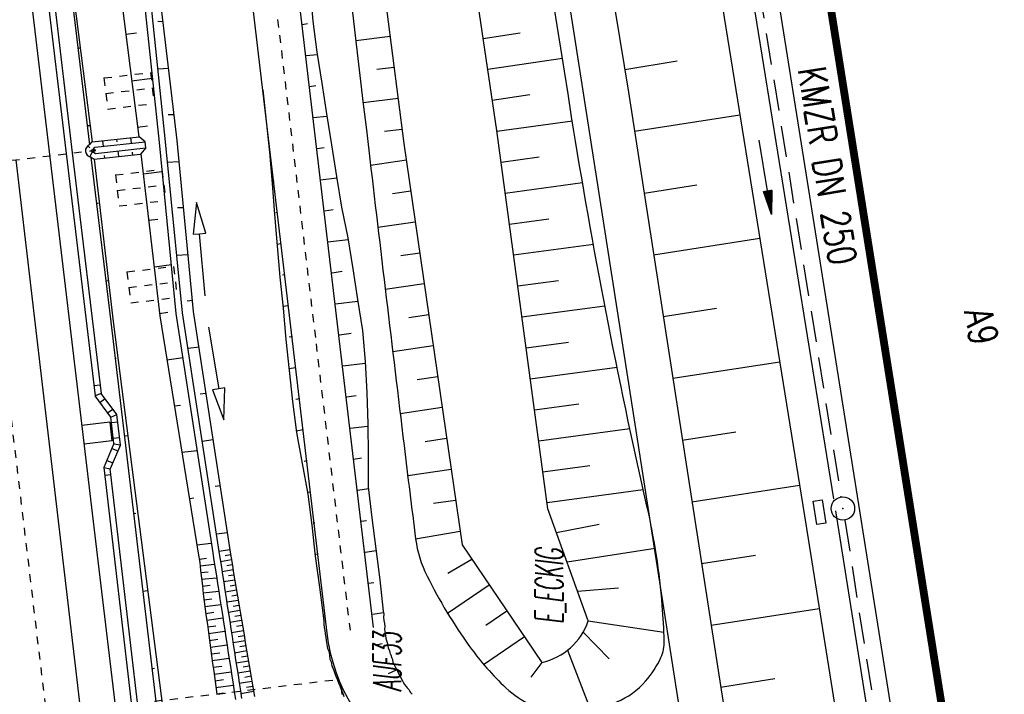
# Model space of a CAD drawing. Extents: x 447827 to 448299, y 438389 to 439851.
# Tile 104 of 116: x 447932 to 447995, y 439681 to 439724. Entities that reach past the tile are written whole.
import ezdxf
from ezdxf.enums import TextEntityAlignment as Align

# ---------------------------------------------------------------- set-up
doc = ezdxf.new("R2010")
doc.units = 0
doc.header["$LTSCALE"] = 2
doc.header["$MEASUREMENT"] = 0
for name, pattern in [('ACAD_ISO03W100', [0.5, 0.25, -0.25]), ('ACAD_ISO05W100', [0.5, 0.25, -0.25]), ('ACAD_ISO10W100W', [0.5, 0.25, -0.25]), ('AUSGEZOGEN', [0]), ('GESTRICH-X2', [1.5, 1, -0.5]), ('PUNKTX2', [0.5, 0.25, -0.25])]:
    doc.linetypes.add(name, pattern=pattern)
doc.layers.get('0').update_dxf_attribs({"linetype": 'AUSGEZOGEN'})
for name, color, linetype in [('210-GRENZL-BAB', 7, 'AUSGEZOGEN'), ('ANMERKUNG', 7, 'CONTINUOUS'), ('BOESCHG', 250, 'AUSGEZOGEN'), ('DB-Bahnachse', 7, 'CONTINUOUS'), ('DB-Gleisachse', 7, 'CONTINUOUS'), ('DB-GRABEN', 15, 'AUSGEZOGEN'), ('DB-HZV-Stützscheiben', 15, 'CONTINUOUS'), ('DB-Ingenieurbauwerke', 15, 'CONTINUOUS'), ('DB-Kabelanlagen', 15, 'CONTINUOUS'), ('DB-Regenrückhaltebecken_606', 15, 'CONTINUOUS'), ('DB-Wegboeschungen', 15, 'CONTINUOUS'), ('DB-Wege', 15, 'CONTINUOUS'), ('FBRTOP', 250, 'AUSGEZOGEN'), ('KANAL', 7, 'GESTRICH-X2'), ('MULDE', 250, 'AUSGEZOGEN'), ('PFEIL', 7, 'CONTINUOUS'), ('SCHRIFT', 7, 'AUSGEZOGEN'), ('SCHSYMBOL', 200, 'AUSGEZOGEN'), ('TEXTO', 4, 'CONTINUOUS')]:
    doc.layers.add(name, color=color, linetype=linetype)
doc.styles.add('ROMANS', font='romans.shx', dxfattribs={"width": 0.8})

# ---------------------------------------------------------------- blocks, each defined once
blk = doc.blocks.new('GST')
at = {"color": 0}
blk.add_circle((0, 0), 0.75, dxfattribs=at)
blk.add_point((0, 0), dxfattribs=at)
blk = doc.blocks.new('17')
blk.add_lwpolyline([(-0.755, -1.218), (0.748, -1.218), (0.748, -1.801), (-0.755, -1.801)], close=True)
blk.add_blockref('GST', (0, 0))
blk = doc.blocks.new('PFEIL2')
at = {"color": 0}
for p, q in [((0.88, 0.002), (-2.401, -0.012)), ((0.881, -0.271), (0.879, 0.276)), ((0.879, 0.276), (2.429, 0.009)), ((0.911, 0.27), (0.879, 0.265)), ((0.965, 0.261), (0.879, 0.246)), ((1.019, 0.252), (0.879, 0.228)), ((1.073, 0.242), (0.879, 0.209)), ((1.127, 0.233), (0.879, 0.191)), ((1.181, 0.224), (0.879, 0.172)), ((1.235, 0.214), (0.879, 0.154)), ((1.289, 0.205), (0.879, 0.135)), ((1.343, 0.196), (0.879, 0.117)), ((1.397, 0.187), (0.879, 0.098)), ((1.451, 0.177), (0.879, 0.08)), ((1.505, 0.168), (0.879, 0.061)), ((1.559, 0.159), (0.88, 0.043)), ((1.613, 0.149), (0.88, 0.024)), ((1.668, 0.14), (0.88, 0.006)), ((1.722, 0.131), (0.88, -0.013)), ((1.776, 0.121), (0.88, -0.031)), ((1.83, 0.112), (0.88, -0.05)), ((1.884, 0.103), (0.88, -0.068)), ((1.938, 0.094), (0.88, -0.087)), ((1.992, 0.084), (0.88, -0.105)), ((2.046, 0.075), (0.88, -0.124)), ((2.1, 0.066), (0.88, -0.142)), ((2.154, 0.056), (0.88, -0.161)), ((2.208, 0.047), (0.88, -0.179)), ((2.262, 0.038), (0.881, -0.198)), ((2.316, 0.029), (0.881, -0.216)), ((2.37, 0.019), (0.881, -0.235)), ((2.424, 0.01), (0.881, -0.253)), ((2.429, 0.009), (0.881, -0.271))]:
    blk.add_line(p, q, dxfattribs=at)

msp = doc.modelspace()

# ---------------------------------------------------------------- linework, layer by layer
at = {"layer": '210-GRENZL-BAB', "flags": 128}
msp.add_lwpolyline([(447963.316, 439747.579), (447978.514, 439650.181)], dxfattribs=at)
at = {"layer": 'BOESCHG'}
for p, q in [((447953.181, 439722.612), (447955.38, 439722.896)), ((447963.717, 439723.077), (447961.338, 439722.724)), ((447954.526, 439720.769), (447955.636, 439720.912)), ((447966.41, 439721.454), (447961.631, 439720.746)), ((447970.4, 439720.75), (447973.767, 439721.303)), ((447964.325, 439719.123), (447961.924, 439718.768)), ((447953.651, 439718.64), (447955.892, 439718.929)), ((447971.026, 439716.799), (447977.781, 439717.847)), ((447967.05, 439717.442), (447962.216, 439716.789)), ((447955.017, 439716.799), (447956.148, 439716.945)), ((447954.125, 439714.632), (447956.421, 439714.964)), ((447964.928, 439715.137), (447962.484, 439714.807)), ((447967.704, 439713.494), (447962.751, 439712.825)), ((447971.639, 439712.847), (447975.028, 439713.372)), ((447955.534, 439712.815), (447956.707, 439712.985)), ((447954.596, 439710.658), (447956.994, 439711.005)), ((447965.533, 439711.183), (447963.019, 439710.843)), ((447968.399, 439709.552), (447963.287, 439708.861)), ((447972.252, 439708.894), (447979.055, 439709.949)), ((447956.056, 439708.849), (447957.28, 439709.026)), ((447955.069, 439706.685), (447957.566, 439707.047)), ((447966.159, 439707.231), (447963.554, 439706.879)), ((447969.136, 439705.615), (447963.822, 439704.897)), ((447972.866, 439704.941), (447976.279, 439705.471)), ((447956.58, 439704.883), (447957.853, 439705.067)), ((447966.805, 439703.282), (447964.09, 439702.915)), ((447955.545, 439702.712), (447958.139, 439703.088)), ((447973.479, 439700.989), (447980.329, 439702.051)), ((447969.914, 439701.684), (447964.358, 439700.933)), ((447957.104, 439700.917), (447958.426, 439701.108)), ((447956.022, 439698.74), (447958.712, 439699.129)), ((447967.472, 439699.336), (447964.625, 439698.951)), ((447970.734, 439697.758), (447964.893, 439696.969)), ((447974.092, 439697.036), (447977.529, 439697.569)), ((447957.63, 439696.952), (447958.998, 439697.15)), ((447956.504, 439694.768), (447959.285, 439695.17)), ((447968.16, 439695.392), (447965.161, 439694.987)), ((447971.595, 439693.838), (447965.428, 439693.005)), ((447974.705, 439693.083), (447981.603, 439694.153)), ((447958.161, 439692.987), (447959.571, 439693.191)), ((447957.015, 439690.707), (447959.858, 439691.211)), ((447968.759, 439691.618), (447966.028, 439691.104)), ((447972.361, 439690.095), (447966.707, 439689.223)), ((447959.082, 439688.517), (447960.606, 439689.412)), ((447975.318, 439689.13), (447978.777, 439689.667)), ((447959.064, 439685.944), (447961.731, 439687.758)), ((447970.015, 439687.561), (447967.386, 439687.342)), ((447975.932, 439685.178), (447982.864, 439686.253)), ((447961.506, 439685.186), (447962.856, 439686.105)), ((447968.065, 439685.461), (447972.916, 439684.747)), ((447961.369, 439682.674), (447963.981, 439684.451)), ((447967.737, 439684.737), (447969.399, 439683.033)), ((447966.747, 439683.585), (447968.216, 439679.773)), ((447965.104, 439682.796), (447964.398, 439681.854)), ((447976.545, 439681.225), (447980.018, 439681.764))]:
    msp.add_line(p, q, dxfattribs=at)
for points in [[(447972.81, 439686.442, 0.035707), (447971.829, 439692.805, -0.016525), (447967.005, 439717.725, -0.000205), (447959.551, 439764.577, -0.00176), (447958.704, 439770.038, -0.002734), (447958.284, 439772.917, -0.000223), (447953.344, 439808.241, -0.009198), (447952.304, 439816.86, -0.00155), (447951.546, 439824.52)], [(447944.358, 439823.377), (447945.047, 439807.116), (447949.356, 439769.547), (447956.266, 439716.027), (447959.985, 439690.324), (447965.104, 439682.796, 0.260764)], [(447941.522, 439822.925, 0.00457), (447943.21, 439807.276, 0.000025), (447947.178, 439773.421, 0.000211), (447947.642, 439769.474, 0.000025), (447948.463, 439762.525, 0.000004), (447954.01, 439715.6, 0.000616), (447956.271, 439696.678, 0.001951), (447957.015, 439690.707, 0.084534), (447957.742, 439688.328, 0.039707), (447960.471, 439683.823, 0.047678), (447962.796, 439681.169, 0.085895)], [(447962.796, 439681.169, 0.085895), (447964.437, 439680.082, 0.066885), (447965.524, 439679.77, 0.044621), (447967.212, 439679.673, 0.09313), (447969.902, 439680.268, 0.113339), (447971.74, 439681.606, 0.069999), (447972.72, 439683.115, 0.117425), (447972.938, 439684.175, 0.012577), (447972.81, 439686.442, -0.016525)], [(447965.104, 439682.796, 0.260764), (447968.065, 439685.461)]]:
    msp.add_lwpolyline(points, format="xyb", dxfattribs=at)
msp.add_lwpolyline([(447968.065, 439685.461), (447965.481, 439692.625), (447962.209, 439716.845), (447954.317, 439770.151), (447950.009, 439807.733), (447948.71, 439824.069)], dxfattribs=at)
at = {"layer": 'BOESCHG', "flags": 128}
msp.add_lwpolyline([(447962.416, 439769.366), (447970.638, 439719.307), (447976.574, 439681.044), (447981.565, 439649.621)], dxfattribs=at)
at = {"layer": 'DB-Bahnachse', "linetype": 'ACAD_ISO10W100W'}
msp.add_line((447930.874, 439700.356), (447934.876, 439666.721), dxfattribs=at)
at = {"layer": 'DB-Gleisachse', "linetype": 'Continuous'}
for p, q in [((447931.403, 439714.966), (447932.682, 439704.041)), ((447932.682, 439704.041), (447935.617, 439679.213))]:
    msp.add_line(p, q, dxfattribs=at)
at = {"layer": 'DB-GRABEN', "linetype": 'Continuous'}
for p, q in [((447937.592, 439729.809), (447939.28, 439716.447)), ((447939.13, 439730.003), (447940.586, 439716.076)), ((447939.527, 439730.053), (447940.983, 439716.126)), ((447940.072, 439730.122), (447941.727, 439716.22)), ((447934.516, 439729.421), (447936.121, 439715.939)), ((447934.616, 439729.433), (447936.297, 439716.119)), ((447940.818, 439723.816), (447940.514, 439723.828)), ((447938.45, 439723.013), (447939.145, 439723.101)), ((447935.388, 439722.122), (447935.487, 439722.135)), ((447940.494, 439720.802), (447941.194, 439720.84)), ((447938.826, 439720.037), (447940.166, 439720.206)), ((447941.521, 439717.857), (447941.167, 439717.863)), ((447936.014, 439717.162), (447936.163, 439717.18)), ((447939.202, 439717.06), (447939.847, 439717.142)), ((447936.294, 439716.119), (447939.298, 439716.449)), ((447939.698, 439716.131), (447939.298, 439716.449)), ((447936.156, 439715.746), (447936.024, 439715.871)), ((447936.148, 439715.95), (447936.294, 439716.119)), ((447936.474, 439715.777), (447939.698, 439716.131)), ((447937.014, 439715.836), (447936.971, 439716.194)), ((447937.892, 439716.114), (447937.871, 439716.292)), ((447938.824, 439716.035), (447938.781, 439716.392)), ((447939.745, 439715.734), (447939.698, 439716.131)), ((447940.586, 439716.076), (447941.667, 439705.125)), ((447940.983, 439716.126), (447942.064, 439705.175)), ((447941.727, 439716.22), (447942.759, 439705.263)), ((447936.159, 439715.161), (447936.313, 439715.49)), ((447936.354, 439715.638), (447936.474, 439715.777)), ((447936.372, 439715.489), (447936.521, 439715.379)), ((447936.421, 439715.006), (447939.38, 439715.331)), ((447936.521, 439715.379), (447939.745, 439715.734)), ((447937.103, 439715.081), (447937.082, 439715.26)), ((447938.002, 439715.18), (447937.96, 439715.538)), ((447938.913, 439715.28), (447938.891, 439715.459)), ((447939.745, 439715.734), (447939.385, 439715.332)), ((447939.412, 439715.362), (447940.626, 439704.994)), ((447936.217, 439715.145), (447937.5, 439704.599)), ((447936.242, 439715.138), (447936.421, 439715.006)), ((447936.433, 439715.008), (447937.649, 439704.618)), ((447941.097, 439714.83), (447941.847, 439714.874)), ((447939.578, 439714.084), (447940.769, 439714.234)), ((447936.591, 439712.195), (447936.691, 439712.207)), ((447942.985, 439712.236), (447942.773, 439710.208)), ((447943.57, 439710.282), (447942.985, 439712.236)), ((447942.173, 439711.892), (447941.77, 439711.891)), ((447939.904, 439711.101), (447940.5, 439711.176)), ((447942.773, 439710.208), (447943.172, 439710.245)), ((447943.172, 439710.245), (447943.57, 439710.282)), ((447943.544, 439706.262), (447943.172, 439710.245)), ((447941.7, 439708.859), (447942.45, 439708.903)), ((447940.28, 439708.125), (447941.372, 439708.263)), ((447937.168, 439707.228), (447937.367, 439707.253)), ((447942.72, 439705.964), (447942.373, 439705.92)), ((447940.607, 439705.142), (447941.152, 439705.211)), ((447941.667, 439705.125), (447944.023, 439689.825)), ((447942.064, 439705.175), (447944.416, 439689.901)), ((447942.759, 439705.263), (447945.109, 439690.01)), ((447937.5, 439704.599), (447940.435, 439679.771)), ((447937.649, 439704.618), (447940.832, 439679.821)), ((447940.626, 439704.994), (447943.088, 439689.802)), ((447943.75, 439704.254), (447944.4, 439700.307)), ((447942.451, 439702.906), (447943.146, 439702.994)), ((447937.745, 439702.261), (447937.844, 439702.274)), ((447941.082, 439702.178), (447942.124, 439702.31)), ((447943.572, 439700.024), (447943.224, 439699.98)), ((447944.4, 439700.307), (447944.005, 439700.242)), ((447944.005, 439700.242), (447944.724, 439698.334)), ((447944.794, 439700.372), (447944.4, 439700.307)), ((447944.724, 439698.334), (447944.794, 439700.372)), ((447941.562, 439699.215), (447941.954, 439699.265)), ((447938.372, 439697.3), (447938.57, 439697.326)), ((447943.352, 439696.972), (447944.047, 439697.06)), ((447942.042, 439696.252), (447943.024, 439696.376)), ((447944.522, 439694.096), (447944.175, 439694.052)), ((447942.523, 439693.289), (447942.805, 439693.325)), ((447938.949, 439692.334), (447939.098, 439692.352)), ((447944.253, 439691.038), (447944.937, 439691.124)), ((447943.003, 439690.326), (447943.925, 439690.442)), ((447939.526, 439687.367), (447939.873, 439687.411)), ((447940.103, 439682.4), (447940.301, 439682.425))]:
    msp.add_line(p, q, dxfattribs=at)
msp.add_ellipse((447936.363, 439715.563), major_axis=(0.494, 0.032), ratio=0.879152, start_param=1.966017, end_param=4.408131, dxfattribs=at)
at = {"layer": 'DB-HZV-Stützscheiben', "linetype": 'PUNKTX2'}
for p, q in [((447937.053, 439720.212), (447940.032, 439720.566)), ((447937.053, 439720.212), (447937.289, 439718.226)), ((447940.032, 439720.566), (447940.268, 439718.58)), ((447937.289, 439718.226), (447940.268, 439718.58)), ((447937.791, 439714.006), (447940.77, 439714.36)), ((447937.791, 439714.006), (447938.027, 439712.02)), ((447940.77, 439714.36), (447941.006, 439712.374)), ((447938.027, 439712.02), (447941.006, 439712.374)), ((447938.529, 439707.799), (447941.508, 439708.153)), ((447938.529, 439707.799), (447941.508, 439708.153)), ((447938.529, 439707.799), (447938.765, 439705.813)), ((447938.529, 439707.799), (447938.765, 439705.813)), ((447941.508, 439708.153), (447941.744, 439706.167)), ((447941.508, 439708.153), (447941.744, 439706.167)), ((447938.765, 439705.813), (447941.744, 439706.167)), ((447938.765, 439705.813), (447941.744, 439706.167)), ((447937.306, 439679.96), (447952.201, 439681.731)), ((447952.437, 439679.745), (447952.201, 439681.731))]:
    msp.add_line(p, q, dxfattribs=at)
at = {"layer": 'DB-HZV-Stützscheiben', "linetype": 'ACAD_ISO05W100'}
for p, q in [((447937.171, 439719.219), (447940.15, 439719.573)), ((447937.909, 439713.013), (447940.888, 439713.367)), ((447938.647, 439706.806), (447941.626, 439707.16)), ((447938.647, 439706.806), (447941.626, 439707.16))]:
    msp.add_line(p, q, dxfattribs=at)
at = {"layer": 'DB-Ingenieurbauwerke', "linetype": 'Continuous'}
for p, q in [((447924.918, 439788.077), (447936.734, 439688.774)), ((447937.428, 439698.178), (447935.635, 439697.968)), ((447937.428, 439698.178), (447937.568, 439696.986)), ((447937.568, 439696.986), (447935.78, 439696.777)), ((447936.734, 439688.774), (447939.295, 439667.247))]:
    msp.add_line(p, q, dxfattribs=at)
at = {"layer": 'DB-Ingenieurbauwerke', "linetype": 'ACAD_ISO03W100'}
msp.add_line((447929.166, 439714.708), (447936.497, 439715.578), dxfattribs=at)
at = {"layer": 'DB-Ingenieurbauwerke', "linetype": 'Continuous'}
msp.add_ellipse((447936.363, 439715.563), major_axis=(0.134, 0.015), ratio=0.555556, dxfattribs=at)
at = {"layer": 'DB-Kabelanlagen', "linetype": 'Continuous'}
for p, q in [((447932.972, 439729.276), (447934.627, 439715.374)), ((447933.369, 439729.326), (447935.024, 439715.424)), ((447934.627, 439715.374), (447934.63, 439715.356)), ((447934.627, 439715.374), (447936.48, 439699.861)), ((447935.024, 439715.424), (447935.027, 439715.403)), ((447935.024, 439715.424), (447936.865, 439700.015)), ((447936.407, 439700.521), (447936.805, 439700.56)), ((447936.865, 439700.015), (447936.48, 439699.861)), ((447937.496, 439698.495), (447936.48, 439699.859)), ((447937.13, 439699.674), (447936.801, 439699.429)), ((447937.884, 439698.66), (447936.865, 439700.015)), ((447937.289, 439698.773), (447937.618, 439699.018)), ((447937.496, 439698.495), (447937.879, 439698.667)), ((447937.693, 439696.811), (447937.497, 439698.495)), ((447937.536, 439698.151), (447937.934, 439698.197)), ((447938.105, 439696.732), (447937.879, 439698.667)), ((447937.651, 439697.158), (447938.034, 439697.206)), ((447937.694, 439696.815), (447937.045, 439695.279)), ((447938.105, 439696.732), (447937.456, 439695.199)), ((447937.559, 439696.495), (447937.937, 439696.336)), ((447937.687, 439696.799), (447938.105, 439696.732)), ((447937.238, 439695.736), (447937.617, 439695.579)), ((447937.045, 439695.279), (447939.7, 439672.421)), ((447937.045, 439695.279), (447937.456, 439695.199)), ((447940.097, 439672.471), (447937.456, 439695.199)), ((447937.495, 439694.801), (447937.099, 439694.763))]:
    msp.add_line(p, q, dxfattribs=at)
at = {"layer": 'DB-Regenrückhaltebecken_606', "linetype": 'Continuous'}
for p, q in [((447945.109, 439690.01), (447944.416, 439689.901)), ((447945.109, 439690.01), (447944.416, 439689.901)), ((447945.109, 439690.011), (447945.112, 439689.993)), ((447945.109, 439690.011), (447945.112, 439689.993)), ((447945.109, 439690.011), (447945.112, 439689.993)), ((447945.112, 439689.993), (447945.194, 439689.5)), ((447945.112, 439689.993), (447945.194, 439689.5)), ((447945.112, 439689.993), (447945.194, 439689.5)), ((447943.088, 439689.802), (447943.191, 439689.19)), ((447943.088, 439689.802), (447943.088, 439689.802)), ((447943.167, 439689.416), (447943.619, 439689.468)), ((447943.167, 439689.416), (447943.619, 439689.468)), ((447943.167, 439689.416), (447943.619, 439689.468)), ((447944.022, 439689.832), (447944.023, 439689.825)), ((447944.023, 439689.825), (447944.1, 439689.331)), ((447944.1, 439689.331), (447944.176, 439688.836)), ((447944.417, 439689.897), (447944.419, 439689.886)), ((447944.419, 439689.886), (447944.495, 439689.392)), ((447944.495, 439689.392), (447944.572, 439688.898)), ((447945.217, 439689.365), (447944.517, 439689.248)), ((447945.217, 439689.365), (447944.517, 439689.248)), ((447945.217, 439689.365), (447944.517, 439689.248)), ((447945.162, 439689.688), (447944.815, 439689.631)), ((447945.162, 439689.688), (447944.815, 439689.631)), ((447945.162, 439689.688), (447944.815, 439689.631)), ((447945.194, 439689.5), (447945.277, 439689.007)), ((447945.194, 439689.5), (447945.277, 439689.007)), ((447945.194, 439689.5), (447945.277, 439689.007)), ((447943.191, 439689.19), (447943.246, 439688.693)), ((447943.213, 439688.986), (447944.138, 439689.086)), ((447943.213, 439688.986), (447944.138, 439689.086)), ((447943.213, 439688.986), (447944.138, 439689.086)), ((447943.246, 439688.693), (447943.301, 439688.195)), ((447944.176, 439688.836), (447944.253, 439688.342)), ((447944.572, 439688.898), (447944.648, 439688.403)), ((447945.326, 439688.717), (447944.618, 439688.598)), ((447945.326, 439688.717), (447944.618, 439688.598)), ((447945.326, 439688.717), (447944.618, 439688.598)), ((447945.271, 439689.041), (447944.919, 439688.982)), ((447945.271, 439689.041), (447944.919, 439688.982)), ((447945.271, 439689.041), (447944.919, 439688.982)), ((447945.277, 439689.007), (447945.36, 439688.513)), ((447945.277, 439689.007), (447945.36, 439688.513)), ((447945.277, 439689.007), (447945.36, 439688.513)), ((447943.262, 439688.552), (447943.733, 439688.603)), ((447943.262, 439688.552), (447943.733, 439688.603)), ((447943.262, 439688.552), (447943.733, 439688.603)), ((447943.301, 439688.195), (447943.356, 439687.698)), ((447943.309, 439688.119), (447944.271, 439688.223)), ((447943.309, 439688.119), (447944.271, 439688.223)), ((447943.309, 439688.119), (447944.271, 439688.223)), ((447944.253, 439688.342), (447944.329, 439687.848)), ((447944.648, 439688.403), (447944.724, 439687.909)), ((447945.435, 439688.069), (447944.718, 439687.948)), ((447945.435, 439688.069), (447944.718, 439687.948)), ((447945.435, 439688.069), (447944.718, 439687.948)), ((447945.38, 439688.393), (447945.024, 439688.333)), ((447945.38, 439688.393), (447945.024, 439688.333)), ((447945.38, 439688.393), (447945.024, 439688.333)), ((447945.36, 439688.513), (447945.443, 439688.02)), ((447945.36, 439688.513), (447945.443, 439688.02)), ((447945.36, 439688.513), (447945.443, 439688.02)), ((447943.356, 439687.698), (447943.411, 439687.2)), ((447943.357, 439687.686), (447943.847, 439687.739)), ((447943.357, 439687.686), (447943.847, 439687.739)), ((447943.357, 439687.686), (447943.847, 439687.739)), ((447944.329, 439687.848), (447944.405, 439687.354)), ((447944.724, 439687.909), (447944.801, 439687.415)), ((447944.801, 439687.415), (447944.877, 439686.921)), ((447945.544, 439687.421), (447944.819, 439687.299)), ((447945.544, 439687.421), (447944.819, 439687.299)), ((447945.544, 439687.421), (447944.819, 439687.299)), ((447945.489, 439687.745), (447945.129, 439687.684)), ((447945.489, 439687.745), (447945.129, 439687.684)), ((447945.489, 439687.745), (447945.129, 439687.684)), ((447945.443, 439688.02), (447945.526, 439687.527)), ((447945.443, 439688.02), (447945.526, 439687.527)), ((447945.443, 439688.02), (447945.526, 439687.527)), ((447945.526, 439687.527), (447945.609, 439687.034)), ((447945.526, 439687.527), (447945.609, 439687.034)), ((447945.526, 439687.527), (447945.609, 439687.034)), ((447943.405, 439687.249), (447944.404, 439687.364)), ((447943.405, 439687.249), (447944.404, 439687.364)), ((447943.405, 439687.249), (447944.404, 439687.364)), ((447943.411, 439687.2), (447943.47, 439686.703)), ((447943.457, 439686.811), (447943.963, 439686.875)), ((447943.457, 439686.811), (447943.963, 439686.875)), ((447943.457, 439686.811), (447943.963, 439686.875)), ((447944.405, 439687.354), (447944.482, 439686.86)), ((447944.482, 439686.86), (447944.558, 439686.366)), ((447944.877, 439686.921), (447944.954, 439686.427)), ((447945.598, 439687.097), (447945.234, 439687.035)), ((447945.598, 439687.097), (447945.234, 439687.035)), ((447945.598, 439687.097), (447945.234, 439687.035)), ((447945.609, 439687.034), (447945.692, 439686.541)), ((447945.609, 439687.034), (447945.692, 439686.541)), ((447945.609, 439687.034), (447945.692, 439686.541)), ((447943.47, 439686.703), (447943.538, 439686.208)), ((447943.515, 439686.374), (447944.536, 439686.512)), ((447943.515, 439686.374), (447944.536, 439686.512)), ((447943.515, 439686.374), (447944.536, 439686.512)), ((447943.538, 439686.208), (447943.606, 439685.713)), ((447944.558, 439686.366), (447944.635, 439685.872)), ((447945.653, 439686.773), (447944.919, 439686.649)), ((447945.653, 439686.773), (447944.919, 439686.649)), ((447945.653, 439686.773), (447944.919, 439686.649)), ((447944.954, 439686.427), (447945.03, 439685.933)), ((447945.707, 439686.449), (447945.338, 439686.387)), ((447945.707, 439686.449), (447945.338, 439686.387)), ((447945.707, 439686.449), (447945.338, 439686.387)), ((447945.692, 439686.541), (447945.775, 439686.048)), ((447945.692, 439686.541), (447945.775, 439686.048)), ((447945.692, 439686.541), (447945.775, 439686.048)), ((447943.575, 439685.941), (447944.088, 439686.012)), ((447943.575, 439685.941), (447944.088, 439686.012)), ((447943.575, 439685.941), (447944.088, 439686.012)), ((447943.606, 439685.713), (447943.674, 439685.217)), ((447943.634, 439685.509), (447944.669, 439685.652)), ((447943.634, 439685.509), (447944.669, 439685.652)), ((447943.634, 439685.509), (447944.669, 439685.652)), ((447944.635, 439685.872), (447944.711, 439685.377)), ((447945.762, 439686.125), (447945.02, 439686)), ((447945.762, 439686.125), (447945.02, 439686)), ((447945.762, 439686.125), (447945.02, 439686)), ((447945.03, 439685.933), (447945.106, 439685.439)), ((447945.816, 439685.801), (447945.443, 439685.738)), ((447945.816, 439685.801), (447945.443, 439685.738)), ((447945.816, 439685.801), (447945.443, 439685.738)), ((447945.775, 439686.048), (447945.858, 439685.555)), ((447945.775, 439686.048), (447945.858, 439685.555)), ((447945.775, 439686.048), (447945.858, 439685.555)), ((447945.858, 439685.555), (447945.94, 439685.062)), ((447945.858, 439685.555), (447945.94, 439685.062)), ((447945.858, 439685.555), (447945.94, 439685.062)), ((447943.674, 439685.217), (447943.742, 439684.722)), ((447943.693, 439685.077), (447944.214, 439685.149)), ((447943.693, 439685.077), (447944.214, 439685.149)), ((447943.693, 439685.077), (447944.214, 439685.149)), ((447944.711, 439685.377), (447944.787, 439684.883)), ((447945.106, 439685.439), (447945.183, 439684.944)), ((447945.871, 439685.477), (447945.12, 439685.35)), ((447945.871, 439685.477), (447945.12, 439685.35)), ((447945.871, 439685.477), (447945.12, 439685.35)), ((447945.183, 439684.944), (447945.259, 439684.45)), ((447945.925, 439685.153), (447945.548, 439685.089)), ((447945.925, 439685.153), (447945.548, 439685.089)), ((447945.925, 439685.153), (447945.548, 439685.089)), ((447945.94, 439685.062), (447946.023, 439684.569)), ((447945.94, 439685.062), (447946.023, 439684.569)), ((447945.94, 439685.062), (447946.023, 439684.569)), ((447943.742, 439684.722), (447943.81, 439684.226)), ((447943.752, 439684.645), (447944.802, 439684.791)), ((447943.752, 439684.645), (447944.802, 439684.791)), ((447943.752, 439684.645), (447944.802, 439684.791)), ((447943.812, 439684.213), (447944.34, 439684.287)), ((447943.812, 439684.213), (447944.34, 439684.287)), ((447943.812, 439684.213), (447944.34, 439684.287)), ((447944.787, 439684.883), (447944.864, 439684.389)), ((447944.864, 439684.389), (447944.94, 439683.895)), ((447945.98, 439684.828), (447945.22, 439684.7)), ((447945.98, 439684.828), (447945.22, 439684.7)), ((447945.98, 439684.828), (447945.22, 439684.7)), ((447945.259, 439684.45), (447945.336, 439683.956)), ((447946.034, 439684.504), (447945.652, 439684.44)), ((447946.034, 439684.504), (447945.652, 439684.44)), ((447946.034, 439684.504), (447945.652, 439684.44)), ((447946.023, 439684.569), (447946.106, 439684.075)), ((447946.023, 439684.569), (447946.106, 439684.075)), ((447946.023, 439684.569), (447946.106, 439684.075)), ((447943.81, 439684.226), (447943.878, 439683.731)), ((447943.871, 439683.781), (447944.935, 439683.929)), ((447943.871, 439683.781), (447944.935, 439683.929)), ((447943.871, 439683.781), (447944.935, 439683.929)), ((447943.878, 439683.731), (447943.946, 439683.235)), ((447944.94, 439683.895), (447945.017, 439683.401)), ((447946.089, 439684.18), (447945.321, 439684.051)), ((447946.089, 439684.18), (447945.321, 439684.051)), ((447946.089, 439684.18), (447945.321, 439684.051)), ((447945.336, 439683.956), (447945.412, 439683.462)), ((447946.143, 439683.856), (447945.757, 439683.791)), ((447946.143, 439683.856), (447945.757, 439683.791)), ((447946.143, 439683.856), (447945.757, 439683.791)), ((447946.106, 439684.075), (447946.189, 439683.582)), ((447946.106, 439684.075), (447946.189, 439683.582)), ((447946.106, 439684.075), (447946.189, 439683.582)), ((447943.93, 439683.35), (447944.466, 439683.424)), ((447943.93, 439683.35), (447944.466, 439683.424)), ((447943.93, 439683.35), (447944.466, 439683.424)), ((447943.946, 439683.235), (447944.014, 439682.74)), ((447943.989, 439682.918), (447945.068, 439683.067)), ((447943.989, 439682.918), (447945.068, 439683.067)), ((447943.989, 439682.918), (447945.068, 439683.067)), ((447945.017, 439683.401), (447945.093, 439682.907)), ((447945.412, 439683.462), (447945.488, 439682.968)), ((447946.198, 439683.532), (447945.421, 439683.401)), ((447946.198, 439683.532), (447945.421, 439683.401)), ((447946.198, 439683.532), (447945.421, 439683.401)), ((447946.252, 439683.208), (447945.862, 439683.142)), ((447946.252, 439683.208), (447945.862, 439683.142)), ((447946.252, 439683.208), (447945.862, 439683.142)), ((447946.189, 439683.582), (447946.272, 439683.089)), ((447946.189, 439683.582), (447946.272, 439683.089)), ((447946.189, 439683.582), (447946.272, 439683.089)), ((447946.272, 439683.089), (447946.355, 439682.596)), ((447946.272, 439683.089), (447946.355, 439682.596)), ((447946.272, 439683.089), (447946.355, 439682.596)), ((447944.014, 439682.74), (447944.082, 439682.245)), ((447944.049, 439682.486), (447944.592, 439682.561)), ((447944.049, 439682.486), (447944.592, 439682.561)), ((447944.049, 439682.486), (447944.592, 439682.561)), ((447945.093, 439682.907), (447945.169, 439682.413)), ((447945.169, 439682.413), (447945.246, 439681.919)), ((447945.488, 439682.968), (447945.565, 439682.474)), ((447946.306, 439682.884), (447945.522, 439682.752)), ((447946.306, 439682.884), (447945.522, 439682.752)), ((447946.306, 439682.884), (447945.522, 439682.752)), ((447945.565, 439682.474), (447945.641, 439681.98)), ((447946.361, 439682.56), (447945.966, 439682.493)), ((447946.361, 439682.56), (447945.966, 439682.493)), ((447946.361, 439682.56), (447945.966, 439682.493)), ((447946.355, 439682.596), (447946.438, 439682.103)), ((447946.355, 439682.596), (447946.438, 439682.103)), ((447946.355, 439682.596), (447946.438, 439682.103)), ((447944.082, 439682.245), (447944.15, 439681.749)), ((447944.108, 439682.054), (447945.201, 439682.206)), ((447944.108, 439682.054), (447945.201, 439682.206)), ((447944.108, 439682.054), (447945.201, 439682.206)), ((447944.15, 439681.749), (447944.218, 439681.254)), ((447945.246, 439681.919), (447945.322, 439681.424)), ((447946.415, 439682.236), (447945.622, 439682.102)), ((447946.415, 439682.236), (447945.622, 439682.102)), ((447946.415, 439682.236), (447945.622, 439682.102)), ((447945.641, 439681.98), (447945.718, 439681.486)), ((447946.47, 439681.912), (447946.071, 439681.845)), ((447946.47, 439681.912), (447946.071, 439681.845)), ((447946.47, 439681.912), (447946.071, 439681.845)), ((447946.438, 439682.103), (447946.521, 439681.61)), ((447946.438, 439682.103), (447946.521, 439681.61)), ((447946.438, 439682.103), (447946.521, 439681.61)), ((447944.167, 439681.622), (447944.718, 439681.698)), ((447944.167, 439681.622), (447944.718, 439681.698)), ((447944.167, 439681.622), (447944.718, 439681.698)), ((447944.218, 439681.254), (447944.285, 439680.758)), ((447944.226, 439681.19), (447945.335, 439681.344)), ((447944.226, 439681.19), (447945.335, 439681.344)), ((447944.226, 439681.19), (447945.335, 439681.344)), ((447945.322, 439681.424), (447945.399, 439680.93)), ((447945.718, 439681.486), (447945.794, 439680.991)), ((447946.524, 439681.589), (447945.723, 439681.451)), ((447946.524, 439681.589), (447945.723, 439681.451)), ((447946.524, 439681.589), (447945.723, 439681.451)), ((447946.58, 439681.266), (447946.177, 439681.196)), ((447946.58, 439681.266), (447946.177, 439681.196)), ((447946.58, 439681.266), (447946.177, 439681.196)), ((447946.521, 439681.61), (447946.606, 439681.117)), ((447946.521, 439681.61), (447946.606, 439681.117)), ((447946.521, 439681.61), (447946.606, 439681.117)), ((447946.606, 439681.117), (447946.692, 439680.624)), ((447946.606, 439681.117), (447946.692, 439680.624)), ((447946.606, 439681.117), (447946.692, 439680.624)), ((447944.285, 439680.76), (447944.843, 439680.836)), ((447944.285, 439680.76), (447944.843, 439680.836)), ((447944.285, 439680.76), (447944.843, 439680.836)), ((447945.399, 439680.93), (447945.475, 439680.436)), ((447945.794, 439680.991), (447945.87, 439680.497)), ((447946.637, 439680.944), (447945.824, 439680.799)), ((447946.637, 439680.944), (447945.824, 439680.799)), ((447946.637, 439680.944), (447945.824, 439680.799))]:
    msp.add_line(p, q, dxfattribs=at)
at = {"layer": 'DB-Wegboeschungen', "linetype": 'Continuous'}
for p, q in [((447950.26, 439725.847), (447950.424, 439723.848)), ((447949.749, 439723.64), (447950.094, 439723.695)), ((447950.424, 439723.848), (447950.688, 439721.865)), ((447950.012, 439721.657), (447950.711, 439721.717)), ((447950.688, 439721.865), (447951.001, 439719.89)), ((447950.227, 439719.666), (447950.622, 439719.728)), ((447951.001, 439719.89), (447951.314, 439717.914)), ((447947.224, 439719.443), (447947.439, 439717.452)), ((447950.441, 439717.675), (447951.337, 439717.766)), ((447951.314, 439717.914), (447951.627, 439715.939)), ((447947.472, 439717.559), (447947.423, 439717.551)), ((447947.439, 439717.452), (447947.653, 439715.461)), ((447951.627, 439715.939), (447951.948, 439713.914)), ((447947.687, 439715.568), (447947.637, 439715.56)), ((447947.653, 439715.461), (447947.818, 439713.462)), ((447950.704, 439715.692), (447951.149, 439715.762)), ((447951.948, 439713.914), (447952.261, 439711.939)), ((447947.95, 439713.585), (447947.802, 439713.561)), ((447947.818, 439713.462), (447947.982, 439711.463)), ((447950.919, 439713.701), (447951.963, 439713.815)), ((447947.982, 439711.463), (447948.147, 439709.465)), ((447948.164, 439711.594), (447948.066, 439711.578)), ((447951.182, 439711.717), (447951.725, 439711.803)), ((447952.261, 439711.939), (447952.673, 439709.979)), ((447948.379, 439709.603), (447948.132, 439709.563)), ((447951.396, 439709.726), (447952.688, 439709.88)), ((447952.673, 439709.979), (447952.986, 439708.004)), ((447948.147, 439709.465), (447948.312, 439707.466)), ((447948.642, 439707.619), (447948.494, 439707.596)), ((447951.66, 439707.743), (447952.302, 439707.845)), ((447952.986, 439708.004), (447953.299, 439706.028)), ((447948.312, 439707.466), (447948.526, 439705.475)), ((447951.874, 439705.752), (447953.314, 439705.93)), ((447953.299, 439706.028), (447953.612, 439704.053)), ((447948.856, 439705.628), (447948.511, 439705.574)), ((447948.526, 439705.475), (447948.691, 439703.476)), ((447952.138, 439703.769), (447952.879, 439703.886)), ((447953.612, 439704.053), (447953.776, 439702.054)), ((447948.691, 439703.476), (447948.905, 439701.485)), ((447949.12, 439703.645), (447948.923, 439703.614)), ((447952.352, 439701.778), (447953.792, 439701.955)), ((447953.776, 439702.054), (447953.892, 439700.048)), ((447949.334, 439701.654), (447948.89, 439701.584)), ((447948.905, 439701.485), (447949.12, 439699.494)), ((447953.892, 439700.048), (447953.95, 439698.083)), ((447949.12, 439699.494), (447949.383, 439697.511)), ((447949.598, 439699.671), (447949.351, 439699.632)), ((447952.616, 439699.795), (447953.208, 439699.889)), ((447949.812, 439697.68), (447949.368, 439697.61)), ((447949.383, 439697.511), (447949.746, 439695.543)), ((447952.83, 439697.804), (447953.924, 439697.927)), ((447953.95, 439698.083), (447953.967, 439696.06)), ((447950.076, 439695.697), (447949.878, 439695.665)), ((447953.044, 439695.813), (447953.538, 439695.891)), ((447953.967, 439696.06), (447953.983, 439694.038)), ((447949.746, 439695.543), (447950.108, 439693.576)), ((447953.308, 439693.83), (447953.999, 439693.939)), ((447953.983, 439694.038), (447954.198, 439692.047)), ((447950.29, 439693.706), (447950.092, 439693.674)), ((447950.108, 439693.576), (447950.372, 439691.593)), ((447953.522, 439691.839), (447953.868, 439691.893)), ((447954.198, 439692.047), (447954.461, 439690.064)), ((447950.372, 439691.593), (447950.586, 439689.602)), ((447950.554, 439691.723), (447950.455, 439691.707)), ((447953.786, 439689.855), (447954.477, 439689.965)), ((447954.461, 439690.064), (447954.725, 439688.081)), ((447950.586, 439689.602), (447950.85, 439687.618)), ((447950.768, 439689.732), (447950.62, 439689.708)), ((447954.725, 439688.081), (447954.939, 439686.09)), ((447950.85, 439687.618), (447951.113, 439685.635)), ((447950.982, 439687.741), (447950.933, 439687.733)), ((447954, 439687.864), (447954.346, 439687.919)), ((447951.246, 439685.757), (447951.097, 439685.734)), ((447951.113, 439685.635), (447951.144, 439685.438)), ((447954.263, 439685.881), (447954.955, 439685.991)), ((447954.939, 439686.09), (447954.97, 439685.892)), ((447954.97, 439685.892), (447954.952, 439685.687)), ((447954.952, 439685.687), (447954.984, 439685.489)), ((447951.144, 439685.438), (447951.126, 439685.232)), ((447951.126, 439685.232), (447951.158, 439685.035)), ((447951.158, 439685.035), (447951.189, 439684.837)), ((447954.984, 439685.489), (447955.015, 439685.292)), ((447955.015, 439685.292), (447955.046, 439685.094)), ((447955.046, 439685.094), (447955.02, 439684.938)), ((447955.02, 439684.938), (447955.044, 439684.79)), ((447951.189, 439684.837), (447951.22, 439684.64)), ((447951.22, 439684.64), (447951.259, 439684.393)), ((447951.259, 439684.393), (447951.291, 439684.195)), ((447955.044, 439684.79), (447955.067, 439684.642)), ((447955.067, 439684.642), (447955.091, 439684.494)), ((447955.091, 439684.494), (447955.114, 439684.345)), ((447955.114, 439684.345), (447955.138, 439684.197)), ((447951.291, 439684.195), (447951.33, 439683.948)), ((447951.33, 439683.948), (447951.369, 439683.701)), ((447951.369, 439683.701), (447951.45, 439683.512)), ((447951.509, 439683.774), (447951.46, 439683.766)), ((447954.569, 439683.955), (447954.865, 439684.002)), ((447955.138, 439684.197), (447955.218, 439684.008)), ((447955.218, 439684.008), (447955.242, 439683.859)), ((447955.242, 439683.859), (447955.265, 439683.711)), ((447955.265, 439683.711), (447955.338, 439683.571)), ((447951.45, 439683.512), (447951.489, 439683.265)), ((447951.489, 439683.265), (447951.528, 439683.018)), ((447951.528, 439683.018), (447951.609, 439682.828)), ((447955.338, 439683.571), (447955.362, 439683.423)), ((447955.362, 439683.423), (447955.435, 439683.282)), ((447955.435, 439683.282), (447955.458, 439683.134)), ((447955.458, 439683.134), (447955.531, 439682.994)), ((447951.609, 439682.828), (447951.648, 439682.581)), ((447951.648, 439682.581), (447951.728, 439682.391)), ((447951.728, 439682.391), (447951.817, 439682.152)), ((447955.531, 439682.994), (447955.562, 439682.796)), ((447955.562, 439682.796), (447955.635, 439682.656)), ((447955.635, 439682.656), (447955.708, 439682.516)), ((447955.708, 439682.516), (447955.781, 439682.375)), ((447955.781, 439682.375), (447955.854, 439682.235)), ((447951.817, 439682.152), (447951.905, 439681.913)), ((447951.905, 439681.913), (447951.986, 439681.724)), ((447952.061, 439681.887), (447951.921, 439681.814)), ((447955.269, 439682.092), (447955.789, 439682.326)), ((447955.854, 439682.235), (447955.926, 439682.095)), ((447955.926, 439682.095), (447955.999, 439681.954)), ((447955.999, 439681.954), (447956.072, 439681.814)), ((447956.072, 439681.814), (447956.145, 439681.674)), ((447951.986, 439681.724), (447952.075, 439681.484)), ((447952.075, 439681.484), (447952.155, 439681.295)), ((447952.155, 439681.295), (447952.244, 439681.056)), ((447956.145, 439681.674), (447956.218, 439681.533)), ((447956.218, 439681.533), (447956.291, 439681.393)), ((447956.291, 439681.393), (447956.413, 439681.261)), ((447956.413, 439681.261), (447956.478, 439681.17)), ((447956.478, 439681.17), (447956.6, 439681.037)), ((447952.244, 439681.056), (447952.324, 439680.866)), ((447952.324, 439680.866), (447952.413, 439680.627)), ((447956.6, 439681.037), (447956.673, 439680.897)), ((447956.673, 439680.897), (447956.795, 439680.764))]:
    msp.add_line(p, q, dxfattribs=at)
at = {"layer": 'DB-Wege', "linetype": 'Continuous'}
for p, q in [((447940.488, 439801.585), (447952.127, 439703.369)), ((447937.509, 439801.232), (447949.147, 439703.028)), ((447952.127, 439703.369), (447954.3, 439685.031)), ((447949.147, 439703.028), (447951.321, 439684.678))]:
    msp.add_line(p, q, dxfattribs=at)
at = {"layer": 'DB-Wege', "linetype": 'ACAD_ISO05W100'}
for p, q in [((447938.998, 439801.408), (447950.637, 439703.198)), ((447950.637, 439703.198), (447952.811, 439684.855))]:
    msp.add_line(p, q, dxfattribs=at)
at = {"layer": 'DB-Wege', "linetype": 'Continuous'}
msp.add_ellipse((447962.741, 439686.031), major_axis=(11.395, 1.547), ratio=1, start_param=3.124589, end_param=4.004328, dxfattribs=at)
at = {"layer": 'FBRTOP'}
for points in [[(448034.372, 439384.926, -0.000001), (448050.087, 439286.169, -0.000002), (448057.944, 439236.79), (448081.515, 439088.654, 0.000001), (448091.337, 439026.931, -0.000001), (448101.158, 438965.207, -0.000001), (448105.087, 438940.518, 0.000002), (448109.015, 438915.828, 0.000007), (448110.98, 438903.483, -0.000017)], [(448068.197, 439390.308, -0.000001), (448083.912, 439291.551, -0.000002), (448091.769, 439242.172), (448115.34, 439094.036, 0.000001), (448125.161, 439032.313, -0.000001), (448134.983, 438970.589, -0.000001), (448138.911, 438945.9, 0.000002), (448142.84, 438921.21, 0.000007), (448144.804, 438908.866, -0.000017)], [(447964.106, 439826.519, -0.000002), (447971.515, 439779.957), (447982.975, 439707.942), (447991.158, 439656.51, -0.000001), (447999.015, 439607.131, 0.000002), (448006.872, 439557.752), (448015.066, 439506.262, -0.000002)]]:
    msp.add_lwpolyline(points, format="xyb", dxfattribs=at)
at = {"layer": 'FBRTOP', "const_width": 0.5}
for points in [[(447983.117, 439829.544, -0.000002), (447990.526, 439782.982, 0), (448001.985, 439710.967, -0.000001), (448010.169, 439659.535, -0.000001), (448018.026, 439610.156, 0.000002), (448025.883, 439560.777), (448036.331, 439495.12, -0.000002)], [(447979.167, 439828.916, -0.000002), (447986.576, 439782.354, 0), (447998.035, 439710.339, -0.000001), (448006.219, 439658.907, -0.000001), (448014.076, 439609.528, 0.000002), (448021.933, 439560.149), (448032.247, 439495.327, -0.000002)]]:
    msp.add_lwpolyline(points, format="xyb", dxfattribs=at)
msp.add_lwpolyline([(447967.316, 439827.03), (447974.725, 439780.468), (447994.368, 439657.021), (448010.082, 439558.263), (448021.868, 439484.195), (448037.582, 439385.437)], dxfattribs=at)
at = {"layer": 'KANAL'}
for p, q in [((447977.563, 439734.906), (447984.25, 439693.406)), ((447984.5, 439691.906), (447991.406, 439647.75))]:
    msp.add_line(p, q, dxfattribs=at)
at = {"layer": 'MULDE'}
for points in [[(447968.384, 439773.48), (447974.999, 439735.09), (447981.92, 439692.187), (447987.883, 439654.679), (447988.33, 439650.505), (447987.872, 439648.518)], [(447977.054, 439734.906), (447983.773, 439693.261)], [(447983.895, 439692.504), (447989.867, 439654.943), (447990.354, 439650.383), (447989.822, 439648.07)]]:
    msp.add_lwpolyline(points, dxfattribs=at)

# ---------------------------------------------------------------- block references
at = {"layer": 'PFEIL', "rotation": 279.1734000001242}
msp.add_blockref('PFEIL2', (447979.415, 439713.859), dxfattribs=at)
at = {"layer": 'SCHSYMBOL', "rotation": 279.0411}
msp.add_blockref('17', (447984.376, 439692.653), dxfattribs=at)

# ---------------------------------------------------------------- texts
at = {"layer": 'ANMERKUNG', "style": 'ROMANS', "oblique": 7, "width": 0.5}
for s, p in [('E_ECKIG', (447966.462, 439685.265)), ('AUF33', (447956.091, 439680.944))]:
    msp.add_text(s, height=1.8, rotation=90, dxfattribs=at).set_placement(p)
at = {"layer": 'SCHRIFT', "style": 'ROMANS', "width": 0.8}
msp.add_text('A9', height=1.8, rotation=281.23581, dxfattribs=at).set_placement((447992.135, 439705.264))
at = {"layer": 'TEXTO', "style": 'ROMANS', "width": 0.75}
msp.add_text('KMZR DN 250', height=1.8, rotation=279.1734, dxfattribs=at).set_placement((447982.486, 439714.454), align=Align.CENTER)

doc.saveas('drawing.dxf')
